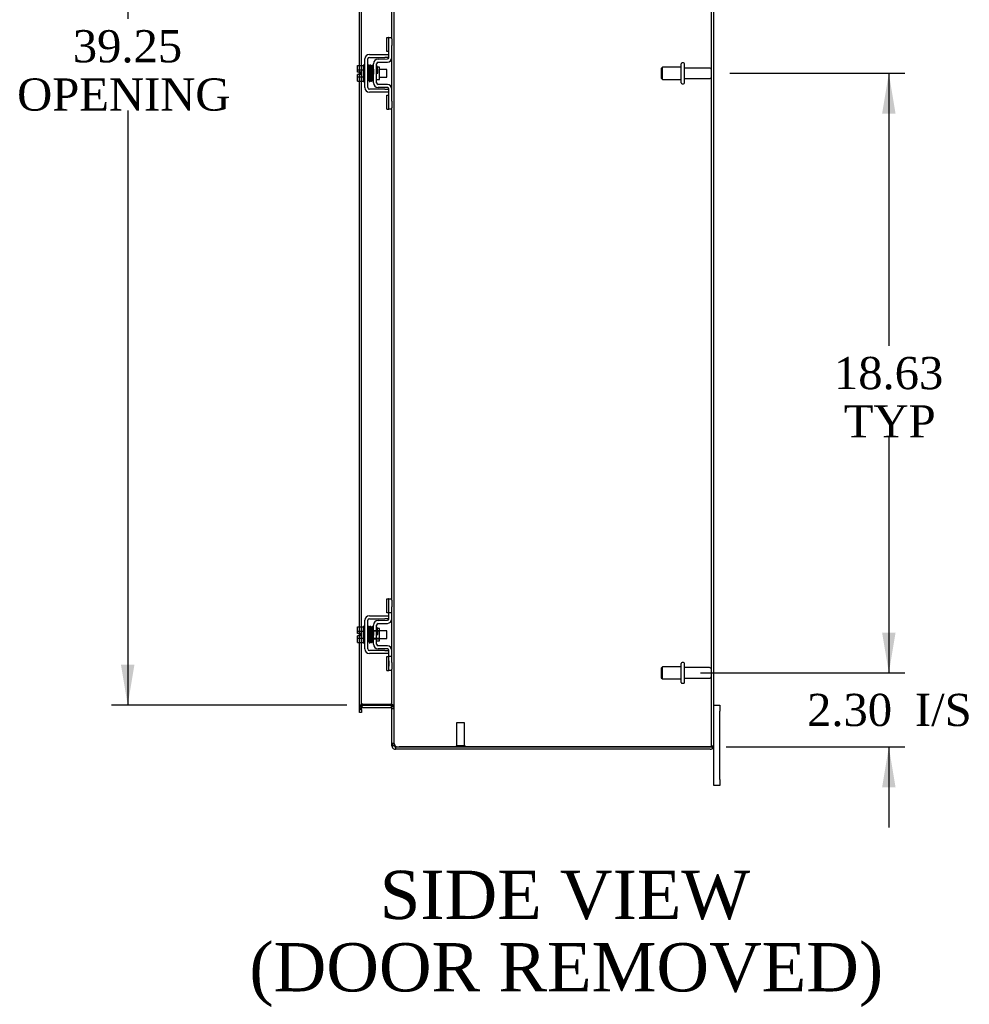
# Model space of a CAD drawing. Header units: inches. Extents: x 18 to 235, y 12 to 157.
# Tile 5 of 9: x 131 to 160, y 51 to 82. Entities that reach past the tile are written whole.
import ezdxf
from ezdxf.enums import TextEntityAlignment as Align

# ---------------------------------------------------------------- set-up
doc = ezdxf.new("R2010")
doc.units = ezdxf.units.IN
doc.header["$MEASUREMENT"] = 0
for name, color, linetype in [('COM42667', 7, 'CONTINUOUS'), ('COM42780', 7, 'CONTINUOUS'), ('COM48493', 7, 'CONTINUOUS'), ('DEFAULT', 7, 'CONTINUOUS'), ('FET07710', 7, 'CONTINUOUS'), ('SCC19011', 7, 'CONTINUOUS'), ('SPR20265', 7, 'CONTINUOUS'), ('STD21878', 7, 'CONTINUOUS'), ('STD26094', 7, 'CONTINUOUS'), ('WAF25035', 7, 'CONTINUOUS')]:
    doc.layers.add(name, color=color, linetype=linetype)
doc.styles.add('SEACAD_TIMES_NEW_ROMAN', font='times.ttf')

# ---------------------------------------------------------------- blocks, each defined once
blk = doc.blocks.new('GDIMGGROUP5')
at = {"layer": 'DEFAULT', "linetype": 'Continuous'}
for points in [[(158.075, 62.573), (157.658, 62.573), (157.867, 61.323)], [(158.075, 57.77), (157.867, 59.02), (157.658, 57.77)]]:
    blk.add_hatch(color=136, dxfattribs=at).paths.add_polyline_path(points)
at = {"layer": 'DEFAULT', "color": 136, "linetype": 'Continuous'}
for p, q in [((157.867, 63.823), (157.867, 61.323)), ((152.015, 61.323), (158.367, 61.323)), ((152.816, 59.02), (158.367, 59.02)), ((157.867, 59.02), (157.867, 56.52))]:
    blk.add_line(p, q, dxfattribs=at)
at = {"layer": 'DEFAULT', "color": 136, "linetype": 'Continuous', "style": 'SEACAD_TIMES_NEW_ROMAN'}
for s, p in [('2.30', (155.325, 60.672)), ('I/S', (158.679, 60.672))]:
    blk.add_text(s, height=1, dxfattribs=at).set_placement(p, align=Align.TOP_LEFT)
blk = doc.blocks.new('GDIMGGROUP6')
at = {"layer": 'DEFAULT', "linetype": 'Continuous'}
for points in [[(158.075, 78.698), (157.867, 79.948), (157.658, 78.698)], [(158.075, 62.573), (157.658, 62.573), (157.867, 61.323)]]:
    blk.add_hatch(color=136, dxfattribs=at).paths.add_polyline_path(points)
at = {"layer": 'DEFAULT', "color": 136, "linetype": 'Continuous'}
for p, q in [((152.924, 79.948), (158.367, 79.948)), ((157.867, 79.948), (157.867, 71.486)), ((157.867, 68.636), (157.867, 61.323)), ((152.015, 61.323), (158.367, 61.323))]:
    blk.add_line(p, q, dxfattribs=at)
at = {"layer": 'DEFAULT', "color": 136, "linetype": 'Continuous', "style": 'SEACAD_TIMES_NEW_ROMAN'}
for s, p in [('18.63', (156.161, 71.136)), ('TYP', (156.469, 69.636))]:
    blk.add_text(s, height=1, dxfattribs=at).set_placement(p, align=Align.TOP_LEFT)
blk = doc.blocks.new('GDIMGGROUP20')
at = {"layer": 'DEFAULT', "linetype": 'Continuous'}
for points in [[(134.003, 98.323), (134.42, 98.323), (134.212, 99.573)], [(134.003, 61.573), (134.212, 60.323), (134.42, 61.573)]]:
    blk.add_hatch(color=136, dxfattribs=at).paths.add_polyline_path(points)
at = {"layer": 'DEFAULT', "color": 136, "linetype": 'Continuous'}
for p, q in [((141.019, 99.573), (133.712, 99.573)), ((134.212, 99.573), (134.212, 81.64)), ((134.212, 78.79), (134.212, 60.323)), ((141.019, 60.323), (133.712, 60.323))]:
    blk.add_line(p, q, dxfattribs=at)
at = {"layer": 'DEFAULT', "color": 136, "linetype": 'Continuous', "style": 'SEACAD_TIMES_NEW_ROMAN'}
for s, p in [('39.25', (132.506, 81.29)), ('OPENING ', (130.776, 79.79))]:
    blk.add_text(s, height=1, dxfattribs=at).set_placement(p, align=Align.TOP_LEFT)

msp = doc.modelspace()

# ---------------------------------------------------------------- linework, layer by layer
at = {"layer": 'COM42667', "color": 7}
for p, q in [((141.722, 80.537), (142.204, 80.537)), ((142.204, 80.537), (142.329, 80.537)), ((141.579, 79.503), (141.579, 80.394)), ((141.674, 79.503), (141.674, 80.394)), ((141.722, 80.442), (142.204, 80.442)), ((142.329, 80.442), (142.204, 80.442)), ((142.204, 79.455), (141.722, 79.455)), ((142.204, 79.36), (141.722, 79.36)), ((142.204, 79.455), (142.329, 79.455)), ((142.329, 79.36), (142.204, 79.36)), ((141.722, 63.099), (142.204, 63.099)), ((142.204, 63.099), (142.329, 63.099)), ((141.579, 62.065), (141.579, 62.956)), ((141.674, 62.065), (141.674, 62.956)), ((141.722, 63.004), (142.204, 63.004)), ((142.329, 63.004), (142.204, 63.004)), ((142.204, 62.017), (141.722, 62.017)), ((142.204, 61.922), (141.722, 61.922)), ((142.204, 62.017), (142.329, 62.017)), ((142.329, 61.922), (142.204, 61.922))]:
    msp.add_line(p, q, dxfattribs=at)
for centre, radius, start, end in [((141.722, 80.394), 0.143, 90, 180), ((141.722, 80.394), 0.048, 90, 180), ((141.722, 79.503), 0.143, 180, 270), ((141.722, 79.503), 0.048, 180, 270), ((141.722, 62.956), 0.143, 90, 180), ((141.722, 62.956), 0.048, 90, 180), ((141.722, 62.065), 0.143, 180, 270), ((141.722, 62.065), 0.048, 180, 270)]:
    msp.add_arc(centre, radius, start, end, dxfattribs=at)
at = {"layer": 'COM42780', "color": 7}
for p, q in [((142.265, 80.627), (142.265, 81.064)), ((142.265, 81.064), (142.315, 81.064)), ((142.329, 81.064), (142.315, 81.064)), ((142.329, 80.814), (142.329, 81.064)), ((142.329, 81.064), (142.424, 81.064)), ((142.329, 80.441), (142.329, 80.814)), ((142.424, 81.017), (142.424, 80.814)), ((142.424, 80.441), (142.424, 80.814)), ((142.315, 80.627), (142.265, 80.627)), ((142.315, 80.627), (142.329, 80.627)), ((141.852, 79.651), (141.852, 80.245)), ((141.947, 79.651), (141.947, 80.245)), ((142.042, 80.143), (141.976, 80.143)), ((141.993, 80.388), (142.282, 80.393)), ((141.994, 80.293), (142.284, 80.298)), ((142.042, 79.753), (142.042, 80.143)), ((141.947, 79.753), (142.042, 79.753)), ((142.284, 79.598), (141.994, 79.604)), ((142.282, 79.503), (141.993, 79.509)), ((142.265, 78.833), (142.265, 79.27)), ((142.265, 79.27), (142.315, 79.27)), ((142.329, 79.27), (142.315, 79.27)), ((142.329, 79.083), (142.329, 79.455)), ((142.424, 79.083), (142.424, 79.455)), ((142.329, 78.833), (142.329, 79.083)), ((142.424, 79.083), (142.424, 78.88)), ((142.265, 78.833), (142.315, 78.833)), ((142.315, 78.833), (142.329, 78.833)), ((142.424, 78.833), (142.329, 78.833)), ((142.265, 63.189), (142.265, 63.626)), ((142.265, 63.626), (142.315, 63.626)), ((142.329, 63.626), (142.315, 63.626)), ((142.329, 63.376), (142.329, 63.626)), ((142.329, 63.626), (142.424, 63.626)), ((142.332, 63.189), (142.332, 63.626)), ((142.329, 63.003), (142.329, 63.376)), ((142.424, 63.579), (142.424, 63.376)), ((142.424, 63.003), (142.424, 63.376)), ((142.315, 63.189), (142.265, 63.189)), ((142.315, 63.189), (142.329, 63.189)), ((142.424, 63.189), (142.329, 63.189)), ((141.852, 62.213), (141.852, 62.807)), ((141.947, 62.213), (141.947, 62.807)), ((141.976, 62.705), (141.947, 62.705)), ((142.042, 62.705), (141.976, 62.705)), ((141.993, 62.95), (142.282, 62.955)), ((141.994, 62.855), (142.284, 62.86)), ((142.042, 62.315), (142.042, 62.705)), ((141.852, 62.635), (142.042, 62.635)), ((142.042, 62.617), (141.852, 62.617)), ((141.852, 62.404), (142.042, 62.404)), ((141.852, 62.385), (142.042, 62.385)), ((141.947, 62.315), (142.042, 62.315)), ((142.284, 62.16), (141.994, 62.166)), ((142.282, 62.065), (141.993, 62.071)), ((142.265, 61.395), (142.265, 61.832)), ((142.265, 61.832), (142.315, 61.832)), ((142.329, 61.832), (142.315, 61.832)), ((142.329, 61.645), (142.329, 62.017)), ((142.424, 61.832), (142.329, 61.832)), ((142.332, 61.395), (142.332, 61.832)), ((142.424, 61.645), (142.424, 62.017)), ((142.33, 61.7), (142.329, 61.7)), ((142.33, 61.67), (142.329, 61.67)), ((142.329, 61.395), (142.329, 61.645)), ((142.33, 61.591), (142.329, 61.591)), ((142.33, 61.585), (142.329, 61.585)), ((142.33, 61.561), (142.329, 61.561)), ((142.33, 61.527), (142.329, 61.527)), ((142.33, 61.7), (142.33, 61.585)), ((142.33, 61.585), (142.33, 61.561)), ((142.33, 61.561), (142.33, 61.527)), ((142.424, 61.645), (142.424, 61.442)), ((142.265, 61.395), (142.315, 61.395)), ((142.315, 61.395), (142.329, 61.395)), ((142.424, 61.395), (142.329, 61.395))]:
    msp.add_line(p, q, dxfattribs=at)
for centre, radius, start, end in [((141.995, 80.245), 0.143, 91, 180), ((141.995, 80.245), 0.048, 91, 180), ((142.281, 80.441), 0.048, 271, 0), ((142.281, 80.441), 0.143, 271, 0), ((141.995, 79.651), 0.143, 180, 269), ((141.995, 79.651), 0.048, 180, 269), ((142.281, 79.455), 0.143, 0, 89), ((142.281, 79.455), 0.048, 0, 89), ((141.995, 62.807), 0.143, 91, 180), ((141.995, 62.807), 0.048, 91, 180), ((142.281, 63.003), 0.048, 271, 0), ((142.281, 63.003), 0.143, 271, 0), ((141.995, 62.213), 0.143, 180, 269), ((141.995, 62.213), 0.048, 180, 269), ((142.281, 62.017), 0.143, 0, 89), ((142.281, 62.017), 0.048, 0, 89)]:
    msp.add_arc(centre, radius, start, end, dxfattribs=at)
at = {"layer": 'COM48493', "color": 7}
for p, q in [((142.496, 59.126), (142.496, 100.771)), ((152.352, 59.056), (152.352, 100.84)), ((152.424, 59.056), (152.424, 100.84)), ((142.424, 81.017), (142.424, 96.318)), ((141.411, 80.189), (141.411, 83.941)), ((141.483, 80.189), (141.483, 83.926)), ((141.411, 79.982), (141.411, 80.189)), ((141.483, 79.707), (141.483, 80.189)), ((142.424, 79.455), (142.424, 80.441)), ((141.411, 79.914), (141.411, 79.982)), ((141.411, 79.707), (141.411, 79.914)), ((141.411, 62.751), (141.411, 79.707)), ((141.483, 62.751), (141.483, 79.707)), ((142.424, 63.579), (142.424, 78.88)), ((141.411, 62.544), (141.411, 62.751)), ((141.483, 62.269), (141.483, 62.751)), ((142.424, 62.017), (142.424, 63.003)), ((141.411, 62.476), (141.411, 62.544)), ((141.411, 62.269), (141.411, 62.476)), ((141.411, 60.228), (141.411, 62.269)), ((141.483, 60.228), (141.483, 62.269)), ((142.424, 59.126), (142.424, 61.442)), ((141.483, 60.264), (141.411, 60.264)), ((141.507, 60.348), (141.483, 60.348)), ((141.489, 60.3), (141.483, 60.317)), ((141.507, 60.249), (141.489, 60.3)), ((141.519, 60.348), (141.507, 60.348)), ((141.519, 60.348), (142.388, 60.348)), ((141.519, 60.323), (142.388, 60.323)), ((142.398, 60.348), (142.388, 60.348)), ((142.398, 60.348), (142.418, 60.348)), ((142.398, 60.25), (142.416, 60.313)), ((142.416, 60.313), (142.418, 60.319)), ((142.424, 60.274), (142.496, 60.274)), ((141.411, 60.188), (141.411, 60.228)), ((141.483, 60.215), (141.411, 60.215)), ((141.411, 60.164), (141.411, 60.188)), ((141.411, 60.188), (141.483, 60.188)), ((141.411, 60.093), (141.411, 60.164)), ((141.483, 60.093), (141.411, 60.093)), ((141.483, 60.188), (141.483, 60.228)), ((141.483, 60.188), (141.483, 60.164)), ((141.483, 60.164), (141.483, 60.093)), ((141.519, 60.251), (142.388, 60.251)), ((142.424, 60.215), (142.496, 60.215)), ((142.496, 59.126), (142.424, 59.126)), ((142.424, 59.056), (142.424, 59.126)), ((142.496, 59.056), (142.424, 59.056)), ((142.496, 59.126), (142.502, 59.093)), ((142.496, 59.126), (142.496, 59.056)), ((142.502, 59.037), (142.496, 59.056)), ((152.352, 59.056), (152.424, 59.056)), ((142.532, 59.02), (142.532, 58.948)), ((142.532, 59.02), (142.65, 59.02)), ((142.65, 58.948), (142.532, 58.948)), ((142.65, 59.021), (152.316, 59.021)), ((152.316, 59.02), (142.65, 59.02)), ((152.316, 58.948), (142.65, 58.948)), ((152.316, 59.021), (152.418, 59.021)), ((152.418, 59.02), (152.316, 59.02))]:
    msp.add_line(p, q, dxfattribs=at)
for centre, radius, start, end in [((141.519, 60.215), 0.108, 109.782, 180), ((141.672, 60.256), 0.189, 150.8133, 177.7601), ((141.519, 60.215), 0.108, 103.0174, 109.7821), ((141.519, 60.215), 0.108, 90, 103.0174), ((142.388, 60.215), 0.108, 73.7796, 90), ((142.282, 60.266), 0.142, 3.3442, 35.3106), ((142.388, 60.215), 0.108, 0, 73.7796), ((141.519, 60.215), 0.036, 109.7821, 179.9999), ((141.519, 60.215), 0.036, 90, 109.7821), ((142.388, 60.215), 0.036, 73.7796, 90), ((142.388, 60.215), 0.036, 0.0001, 73.7795), ((142.472, 59.13), 0.0479, 184.8578, 230.2027), ((142.533, 59.057), 0.109, 180.0913, 212.5518), ((142.593, 59.125), 0.0967, 199.5275, 231.0208), ((142.532, 59.056), 0.036, 212.6431, 270), ((142.65, 59.271), 0.25, 241.8454, 270), ((152.316, 59.056), 0.036, 270, 0), ((152.316, 59.056), 0.108, 340.5288, 0), ((142.532, 59.056), 0.108, 212.6431, 270), ((152.316, 59.056), 0.108, 270, 340.5288)]:
    msp.add_arc(centre, radius, start, end, dxfattribs=at)
for major_axis, start_param in [((-0.036, 0), 1.570796), ((-0.108, 0), 2.801756)]:
    msp.add_ellipse((152.316, 59.056), major_axis=major_axis, ratio=0.997813, start_param=start_param, end_param=3.141593, dxfattribs=at)
for points, knots in [([(141.483, 60.348), (141.472, 60.341), (141.462, 60.334), (141.445, 60.32), (141.437, 60.313), (141.424, 60.299), (141.419, 60.292), (141.413, 60.278), (141.411, 60.271), (141.411, 60.264)], [0, 0, 0, 0, 0.25, 0.25, 0.5, 0.5, 0.75, 0.75, 1, 1, 1, 1]), ([(142.496, 60.274), (142.496, 60.281), (142.494, 60.287), (142.487, 60.299), (142.481, 60.305), (142.467, 60.318), (142.459, 60.324), (142.44, 60.336), (142.429, 60.342), (142.418, 60.348)], [0, 0, 0, 0, 0.25, 0.25, 0.5, 0.5, 0.75, 0.75, 1, 1, 1, 1]), ([(142.441, 59.093), (142.442, 59.092), (142.444, 59.09), (142.448, 59.087), (142.452, 59.084), (142.457, 59.081), (142.461, 59.078), (142.467, 59.075), (142.472, 59.072), (142.48, 59.069), (142.49, 59.064), (142.502, 59.06), (142.513, 59.056), (142.522, 59.053), (142.529, 59.051), (142.532, 59.05)], [0, 0, 0, 0, 0.058508, 0.117588, 0.177234, 0.23744, 0.298196, 0.359495, 0.421327, 0.483683, 0.609872, 0.738031, 0.824554, 0.911887, 1, 1, 1, 1])]:
    msp.add_open_spline(points, degree=3, knots=knots, dxfattribs=at)
at = {"layer": 'FET07710', "color": 7}
for p, q in [((152.424, 60.323), (152.611, 60.323)), ((152.611, 60.323), (152.611, 60.136)), ((152.611, 58.011), (152.611, 60.136)), ((152.424, 58.011), (152.424, 59.056)), ((152.424, 57.823), (152.424, 58.011)), ((152.611, 57.823), (152.424, 57.823)), ((152.611, 58.011), (152.611, 57.823))]:
    msp.add_line(p, q, dxfattribs=at)
at = {"layer": 'SCC19011', "color": 7}
for p, q in [((141.353, 80.189), (141.534, 80.189)), ((141.353, 80.057), (141.353, 80.189)), ((141.353, 80.057), (141.534, 80.057)), ((141.353, 79.982), (141.353, 80.057)), ((141.448, 79.982), (141.353, 79.982)), ((141.353, 79.84), (141.353, 79.914)), ((141.448, 79.914), (141.353, 79.914)), ((141.353, 79.84), (141.534, 79.84)), ((141.353, 79.707), (141.353, 79.84)), ((141.448, 79.914), (141.448, 79.982)), ((141.697, 80.07), (141.674, 80.07)), ((141.747, 80.07), (141.732, 80.07)), ((141.796, 80.07), (141.782, 80.07)), ((141.846, 80.07), (141.831, 80.07)), ((142.266, 80.07), (142.042, 80.07)), ((142.266, 79.826), (142.266, 80.07)), ((141.353, 79.707), (141.534, 79.707)), ((141.674, 79.826), (141.705, 79.826)), ((141.74, 79.826), (141.756, 79.826)), ((141.791, 79.826), (141.806, 79.826)), ((141.841, 79.826), (141.852, 79.826)), ((142.042, 79.826), (142.266, 79.826)), ((141.353, 62.751), (141.534, 62.751)), ((141.353, 62.619), (141.353, 62.751)), ((141.353, 62.619), (141.534, 62.619)), ((141.353, 62.544), (141.353, 62.619)), ((141.448, 62.544), (141.353, 62.544)), ((141.353, 62.402), (141.353, 62.476)), ((141.448, 62.476), (141.353, 62.476)), ((141.353, 62.402), (141.534, 62.402)), ((141.353, 62.269), (141.353, 62.402)), ((141.448, 62.476), (141.448, 62.544)), ((141.697, 62.632), (141.674, 62.632)), ((141.747, 62.632), (141.732, 62.632)), ((141.796, 62.632), (141.782, 62.632)), ((141.846, 62.632), (141.831, 62.632)), ((142.266, 62.632), (142.042, 62.632)), ((142.266, 62.388), (142.266, 62.632)), ((141.353, 62.269), (141.534, 62.269)), ((141.674, 62.388), (141.705, 62.388)), ((141.74, 62.388), (141.756, 62.388)), ((141.791, 62.388), (141.806, 62.388)), ((141.841, 62.388), (141.852, 62.388)), ((142.042, 62.388), (142.266, 62.388))]:
    msp.add_line(p, q, dxfattribs=at)
at = {"layer": 'SPR20265', "color": 7}
for p, q in [((141.951, 79.948), (141.986, 79.948)), ((141.951, 62.51), (141.986, 62.51))]:
    msp.add_line(p, q, dxfattribs=at)
for centre, radius, start, end in [((146.655, 79.77), 4.985, 175.1825, 176.5376), ((141.806, 80.173), 0.0181, 0.2962, 180.6354), ((146.624, 79.771), 4.919, 179.5796, 179.9446), ((146.655, 62.332), 4.985, 175.1825, 176.5376), ((141.806, 62.735), 0.0181, 0.2962, 180.6354), ((146.624, 62.333), 4.919, 179.5796, 179.9446)]:
    msp.add_arc(centre, radius, start, end, dxfattribs=at)
for centre, major_axis, start_param, end_param in [((141.687, 79.776), (0.0175, 0), 0, 2.474646), ((141.687, 79.776), (0.0175, 0), 3.808539, 6.283185), ((141.687, 62.338), (-0.0175, 0), 0.666946, 5.616239)]:
    msp.add_ellipse(centre, major_axis=major_axis, ratio=0.707107, start_param=start_param, end_param=end_param, dxfattribs=at)
for points, knots in [([(141.723, 80.189), (141.723, 80.19), (141.723, 80.192), (141.723, 80.194), (141.721, 80.197), (141.72, 80.2), (141.718, 80.202), (141.715, 80.204), (141.712, 80.206), (141.707, 80.207), (141.701, 80.206), (141.694, 80.202), (141.688, 80.194), (141.687, 80.188), (141.687, 80.184)], [0, 0, 0, 0, 0.03948, 0.078027, 0.11705, 0.157795, 0.20119, 0.247813, 0.297965, 0.351797, 0.472995, 0.624898, 0.803476, 1, 1, 1, 1]), ([(141.689, 80.185), (141.689, 80.186), (141.69, 80.184), (141.692, 80.165), (141.694, 80.131), (141.696, 80.09), (141.698, 80.048), (141.699, 80.01), (141.7, 79.977), (141.701, 79.95), (141.702, 79.924), (141.703, 79.894), (141.704, 79.859), (141.706, 79.819), (141.707, 79.779), (141.709, 79.742), (141.711, 79.715), (141.713, 79.711), (141.714, 79.71)], [0.0402294, 0.0402294, 0.0402294, 0.0402294, 0.0962651, 0.1836152, 0.2619538, 0.3312786, 0.3915016, 0.442594, 0.4845239, 0.5172899, 0.5463931, 0.5841023, 0.6308517, 0.6866387, 0.7514677, 0.8253147, 0.9081399, 0.9951321, 0.9951321, 0.9951321, 0.9951321]), ([(141.748, 79.714), (141.748, 79.715), (141.746, 79.718), (141.744, 79.744), (141.742, 79.78), (141.741, 79.82), (141.739, 79.859), (141.738, 79.894), (141.737, 79.924), (141.736, 79.95), (141.735, 79.977), (141.734, 80.01), (141.733, 80.049), (141.731, 80.091), (141.729, 80.133), (141.727, 80.169), (141.725, 80.19), (141.724, 80.192), (141.723, 80.191)], [0.007956, 0.007956, 0.007956, 0.007956, 0.0902869, 0.171964, 0.2449933, 0.3092617, 0.364675, 0.4111808, 0.4487353, 0.4777397, 0.5104186, 0.5522907, 0.6034131, 0.6638342, 0.7336337, 0.8128446, 0.9016052, 0.9648764, 0.9648764, 0.9648764, 0.9648764]), ([(141.738, 80.184), (141.737, 80.182), (141.736, 80.169), (141.733, 80.136), (141.732, 80.106), (141.731, 80.09), (141.731, 80.088)], [0.0981827, 0.0981827, 0.0981827, 0.0981827, 0.1867929, 0.2658332, 0.3354212, 0.34433, 0.34433, 0.34433, 0.34433]), ([(141.776, 80.173), (141.775, 80.179), (141.774, 80.186), (141.767, 80.195), (141.762, 80.198), (141.757, 80.198), (141.753, 80.198), (141.75, 80.197), (141.746, 80.195), (141.743, 80.192), (141.741, 80.189), (141.739, 80.185), (141.739, 80.182), (141.739, 80.181)], [0, 0, 0, 0, 0.337377, 0.476585, 0.593946, 0.643993, 0.690857, 0.738213, 0.787078, 0.837877, 0.890521, 0.944659, 1, 1, 1, 1]), ([(141.74, 80.176), (141.741, 80.169), (141.743, 80.155), (141.745, 80.106), (141.748, 80.041), (141.751, 79.963), (141.753, 79.881), (141.756, 79.806), (141.759, 79.747), (141.761, 79.73), (141.762, 79.722)], [0, 0, 0, 0, 0.114486, 0.231947, 0.352472, 0.475982, 0.602512, 0.732024, 0.864532, 1, 1, 1, 1]), ([(141.797, 79.724), (141.796, 79.731), (141.795, 79.743), (141.792, 79.79), (141.789, 79.854), (141.787, 79.931), (141.784, 80.013), (141.781, 80.089), (141.778, 80.151), (141.776, 80.169), (141.775, 80.178)], [0, 0, 0, 0, 0.112935, 0.229308, 0.349042, 0.472285, 0.598918, 0.729117, 0.862747, 1, 1, 1, 1]), ([(141.789, 80.176), (141.788, 80.173), (141.786, 80.169), (141.784, 80.14), (141.782, 80.11), (141.781, 80.089), (141.781, 80.084)], [0, 0, 0, 0, 0.0920689, 0.1750905, 0.2491163, 0.2787764, 0.2787764, 0.2787764, 0.2787764]), ([(141.789, 80.172), (141.789, 80.17), (141.791, 80.167), (141.793, 80.14), (141.795, 80.106), (141.797, 80.059), (141.799, 80.004), (141.801, 79.944), (141.803, 79.882), (141.806, 79.824), (141.808, 79.776), (141.81, 79.744), (141.812, 79.725), (141.814, 79.724), (141.814, 79.724)], [0.0030153, 0.0030153, 0.0030153, 0.0030153, 0.0911168, 0.1734244, 0.2469059, 0.3115047, 0.4137106, 0.4808253, 0.5545336, 0.6652124, 0.7347799, 0.8137322, 0.9021481, 0.9589659, 0.9589659, 0.9589659, 0.9589659]), ([(141.848, 79.732), (141.848, 79.731), (141.847, 79.732), (141.845, 79.748), (141.843, 79.779), (141.841, 79.825), (141.838, 79.882), (141.836, 79.944), (141.834, 80.004), (141.832, 80.059), (141.83, 80.107), (141.828, 80.142), (141.826, 80.17), (141.824, 80.174), (141.823, 80.176)], [0.04806, 0.04806, 0.04806, 0.04806, 0.0950174, 0.1815834, 0.2594443, 0.3284541, 0.4389593, 0.5129458, 0.5804713, 0.6835524, 0.7488804, 0.8233727, 0.9070568, 1, 1, 1, 1]), ([(141.852, 80.183), (141.85, 80.182), (141.847, 80.181), (141.837, 80.173), (141.837, 80.162), (141.834, 80.133), (141.832, 80.103), (141.831, 80.083), (141.831, 80.079)], [0.5123447, 0.5123447, 0.5123447, 0.5123447, 0.5177994, 0.525151, 0.5633792, 0.6073205, 0.6548363, 0.6646728, 0.6646728, 0.6646728, 0.6646728]), ([(141.842, 80.152), (141.842, 80.152), (141.842, 80.151), (141.843, 80.14), (141.844, 80.116), (141.847, 80.066), (141.849, 80.007), (141.851, 79.955), (141.852, 79.93), (141.852, 79.921)], [0.5349665, 0.5349665, 0.5349665, 0.5349665, 0.5439036, 0.5644155, 0.6082886, 0.6560238, 0.7153998, 0.7518561, 0.772357, 0.772357, 0.772357, 0.772357]), ([(141.974, 80.15), (141.974, 80.152), (141.973, 80.154), (141.972, 80.158), (141.969, 80.162), (141.966, 80.165), (141.963, 80.167), (141.958, 80.168), (141.953, 80.168), (141.949, 80.166), (141.947, 80.165)], [0, 0, 0, 0, 0.0589773, 0.1211115, 0.1849679, 0.2490189, 0.31194, 0.3728411, 0.4898099, 0.5959107, 0.5959107, 0.5959107, 0.5959107]), ([(141.986, 79.948), (141.985, 79.964), (141.984, 79.989), (141.983, 80.03), (141.981, 80.067), (141.979, 80.099), (141.978, 80.124), (141.976, 80.142), (141.975, 80.152), (141.974, 80.153), (141.973, 80.153)], [0, 0, 0, 0, 0.1236932, 0.2477957, 0.3722334, 0.4970307, 0.6222178, 0.7477992, 0.8737106, 0.9604174, 0.9604174, 0.9604174, 0.9604174]), ([(141.947, 80.045), (141.947, 80.04), (141.948, 80.022), (141.949, 79.989), (141.95, 79.964), (141.951, 79.948)], [0.6947964, 0.6947964, 0.6947964, 0.6947964, 0.7496304, 0.874808, 1, 1, 1, 1]), ([(141.713, 79.712), (141.713, 79.71), (141.713, 79.708), (141.715, 79.704), (141.717, 79.7), (141.721, 79.696), (141.727, 79.694), (141.734, 79.694), (141.741, 79.697), (141.746, 79.701), (141.749, 79.707), (141.749, 79.711), (141.749, 79.713)], [0, 0, 0, 0, 0.065589, 0.134096, 0.204, 0.273642, 0.405923, 0.527776, 0.652215, 0.775569, 0.89228, 1, 1, 1, 1]), ([(141.749, 79.71), (141.75, 79.713), (141.751, 79.718), (141.753, 79.75), (141.755, 79.782), (141.756, 79.804), (141.756, 79.811)], [0, 0, 0, 0, 0.0928591, 0.1764944, 0.2509703, 0.283562, 0.283562, 0.283562, 0.283562]), ([(141.762, 79.726), (141.762, 79.721), (141.763, 79.714), (141.77, 79.706), (141.776, 79.703), (141.78, 79.702), (141.784, 79.703), (141.787, 79.704), (141.791, 79.705), (141.794, 79.708), (141.796, 79.712), (141.798, 79.716), (141.798, 79.718), (141.798, 79.72)], [0, 0, 0, 0, 0.324319, 0.462115, 0.581304, 0.633213, 0.682431, 0.732423, 0.783847, 0.836789, 0.89085, 0.94542, 1, 1, 1, 1]), ([(141.799, 79.718), (141.8, 79.721), (141.802, 79.734), (141.804, 79.767), (141.805, 79.797), (141.806, 79.814), (141.806, 79.816)], [0.0989373, 0.0989373, 0.0989373, 0.0989373, 0.1880575, 0.2674974, 0.3374282, 0.3488368, 0.3488368, 0.3488368, 0.3488368]), ([(141.814, 79.727), (141.814, 79.727), (141.814, 79.725), (141.815, 79.722), (141.816, 79.719), (141.817, 79.717), (141.819, 79.714), (141.822, 79.712), (141.825, 79.711), (141.83, 79.71), (141.836, 79.711), (141.843, 79.715), (141.849, 79.723), (141.85, 79.729), (141.85, 79.733)], [0, 0, 0, 0, 0.039675, 0.078069, 0.116606, 0.156607, 0.199119, 0.244855, 0.294249, 0.347558, 0.468612, 0.621309, 0.801496, 1, 1, 1, 1]), ([(141.723, 62.751), (141.723, 62.752), (141.723, 62.754), (141.723, 62.756), (141.721, 62.759), (141.72, 62.762), (141.718, 62.764), (141.715, 62.766), (141.712, 62.768), (141.707, 62.769), (141.701, 62.768), (141.694, 62.764), (141.688, 62.756), (141.687, 62.75), (141.687, 62.746)], [0, 0, 0, 0, 0.03948, 0.078027, 0.11705, 0.157795, 0.20119, 0.247813, 0.297965, 0.351797, 0.472995, 0.624898, 0.803476, 1, 1, 1, 1]), ([(141.689, 62.747), (141.689, 62.748), (141.69, 62.746), (141.692, 62.727), (141.694, 62.693), (141.696, 62.652), (141.698, 62.61), (141.699, 62.572), (141.7, 62.539), (141.701, 62.512), (141.702, 62.486), (141.703, 62.456), (141.704, 62.421), (141.706, 62.381), (141.707, 62.341), (141.709, 62.304), (141.711, 62.277), (141.713, 62.273), (141.714, 62.272)], [0.0402294, 0.0402294, 0.0402294, 0.0402294, 0.0962651, 0.1836152, 0.2619538, 0.3312786, 0.3915016, 0.442594, 0.4845239, 0.5172899, 0.5463931, 0.5841023, 0.6308517, 0.6866387, 0.7514677, 0.8253147, 0.9081399, 0.9951321, 0.9951321, 0.9951321, 0.9951321]), ([(141.748, 62.276), (141.748, 62.277), (141.746, 62.28), (141.744, 62.306), (141.742, 62.342), (141.741, 62.382), (141.739, 62.421), (141.738, 62.456), (141.737, 62.486), (141.736, 62.512), (141.735, 62.539), (141.734, 62.572), (141.733, 62.611), (141.731, 62.653), (141.729, 62.695), (141.727, 62.731), (141.725, 62.752), (141.724, 62.754), (141.723, 62.753)], [0.007956, 0.007956, 0.007956, 0.007956, 0.0902869, 0.171964, 0.2449933, 0.3092617, 0.364675, 0.4111808, 0.4487353, 0.4777397, 0.5104186, 0.5522907, 0.6034131, 0.6638342, 0.7336337, 0.8128446, 0.9016052, 0.9648764, 0.9648764, 0.9648764, 0.9648764]), ([(141.738, 62.746), (141.737, 62.744), (141.736, 62.731), (141.733, 62.698), (141.732, 62.668), (141.731, 62.652), (141.731, 62.65)], [0.0981827, 0.0981827, 0.0981827, 0.0981827, 0.1867929, 0.2658332, 0.3354212, 0.34433, 0.34433, 0.34433, 0.34433]), ([(141.776, 62.735), (141.775, 62.741), (141.774, 62.748), (141.767, 62.757), (141.762, 62.76), (141.757, 62.76), (141.753, 62.76), (141.75, 62.759), (141.746, 62.757), (141.743, 62.754), (141.741, 62.751), (141.739, 62.747), (141.739, 62.744), (141.739, 62.743)], [0, 0, 0, 0, 0.337377, 0.476585, 0.593946, 0.643993, 0.690857, 0.738213, 0.787078, 0.837877, 0.890521, 0.944659, 1, 1, 1, 1]), ([(141.74, 62.738), (141.741, 62.731), (141.743, 62.717), (141.745, 62.668), (141.748, 62.603), (141.751, 62.525), (141.753, 62.443), (141.756, 62.368), (141.759, 62.309), (141.761, 62.292), (141.762, 62.284)], [0, 0, 0, 0, 0.114486, 0.231947, 0.352472, 0.475982, 0.602512, 0.732024, 0.864532, 1, 1, 1, 1]), ([(141.797, 62.286), (141.796, 62.293), (141.795, 62.305), (141.792, 62.352), (141.789, 62.416), (141.787, 62.493), (141.784, 62.575), (141.781, 62.651), (141.778, 62.713), (141.776, 62.731), (141.775, 62.74)], [0, 0, 0, 0, 0.112935, 0.229308, 0.349042, 0.472285, 0.598918, 0.729117, 0.862747, 1, 1, 1, 1]), ([(141.789, 62.738), (141.788, 62.735), (141.786, 62.731), (141.784, 62.702), (141.782, 62.672), (141.781, 62.651), (141.781, 62.646)], [0, 0, 0, 0, 0.0920689, 0.1750905, 0.2491163, 0.2787764, 0.2787764, 0.2787764, 0.2787764]), ([(141.789, 62.734), (141.789, 62.732), (141.791, 62.729), (141.793, 62.702), (141.795, 62.668), (141.797, 62.621), (141.799, 62.566), (141.801, 62.506), (141.803, 62.444), (141.806, 62.386), (141.808, 62.338), (141.81, 62.306), (141.812, 62.287), (141.814, 62.286), (141.814, 62.286)], [0.0030153, 0.0030153, 0.0030153, 0.0030153, 0.0911168, 0.1734244, 0.2469059, 0.3115047, 0.4137106, 0.4808253, 0.5545336, 0.6652124, 0.7347799, 0.8137322, 0.9021481, 0.9589659, 0.9589659, 0.9589659, 0.9589659]), ([(141.848, 62.294), (141.848, 62.293), (141.847, 62.294), (141.845, 62.31), (141.843, 62.341), (141.841, 62.387), (141.838, 62.444), (141.836, 62.506), (141.834, 62.566), (141.832, 62.621), (141.83, 62.669), (141.828, 62.704), (141.826, 62.732), (141.824, 62.736), (141.823, 62.738)], [0.04806, 0.04806, 0.04806, 0.04806, 0.0950174, 0.1815834, 0.2594443, 0.3284541, 0.4389593, 0.5129458, 0.5804713, 0.6835524, 0.7488804, 0.8233727, 0.9070568, 1, 1, 1, 1]), ([(141.852, 62.745), (141.85, 62.744), (141.847, 62.743), (141.837, 62.735), (141.837, 62.724), (141.834, 62.695), (141.832, 62.665), (141.831, 62.645), (141.831, 62.641)], [0.5123447, 0.5123447, 0.5123447, 0.5123447, 0.5177994, 0.525151, 0.5633792, 0.6073205, 0.6548363, 0.6646728, 0.6646728, 0.6646728, 0.6646728]), ([(141.842, 62.714), (141.842, 62.714), (141.842, 62.713), (141.843, 62.702), (141.844, 62.678), (141.847, 62.628), (141.849, 62.569), (141.851, 62.517), (141.852, 62.492), (141.852, 62.483)], [0.5349665, 0.5349665, 0.5349665, 0.5349665, 0.5439036, 0.5644155, 0.6082886, 0.6560238, 0.7153998, 0.7518561, 0.772357, 0.772357, 0.772357, 0.772357]), ([(141.974, 62.712), (141.974, 62.714), (141.973, 62.716), (141.972, 62.72), (141.969, 62.724), (141.966, 62.727), (141.963, 62.729), (141.958, 62.73), (141.953, 62.73), (141.949, 62.728), (141.947, 62.727)], [0, 0, 0, 0, 0.0589773, 0.1211115, 0.1849679, 0.2490189, 0.31194, 0.3728411, 0.4898099, 0.5959107, 0.5959107, 0.5959107, 0.5959107]), ([(141.986, 62.51), (141.985, 62.526), (141.984, 62.551), (141.983, 62.592), (141.981, 62.629), (141.979, 62.661), (141.978, 62.686), (141.976, 62.704), (141.975, 62.714), (141.974, 62.715), (141.973, 62.715)], [0, 0, 0, 0, 0.1236932, 0.2477957, 0.3722334, 0.4970307, 0.6222178, 0.7477992, 0.8737106, 0.9604174, 0.9604174, 0.9604174, 0.9604174]), ([(141.947, 62.607), (141.947, 62.602), (141.948, 62.584), (141.949, 62.551), (141.95, 62.526), (141.951, 62.51)], [0.6947227, 0.6947227, 0.6947227, 0.6947227, 0.7496304, 0.874808, 1, 1, 1, 1]), ([(141.713, 62.274), (141.713, 62.272), (141.713, 62.27), (141.715, 62.266), (141.717, 62.262), (141.721, 62.258), (141.727, 62.256), (141.734, 62.256), (141.741, 62.259), (141.746, 62.263), (141.749, 62.269), (141.749, 62.273), (141.749, 62.275)], [0, 0, 0, 0, 0.065589, 0.134096, 0.204, 0.273642, 0.405923, 0.527776, 0.652215, 0.775569, 0.89228, 1, 1, 1, 1]), ([(141.749, 62.272), (141.75, 62.275), (141.751, 62.28), (141.753, 62.312), (141.755, 62.344), (141.756, 62.366), (141.756, 62.373)], [0, 0, 0, 0, 0.0928591, 0.1764944, 0.2509703, 0.283562, 0.283562, 0.283562, 0.283562]), ([(141.762, 62.288), (141.762, 62.283), (141.763, 62.276), (141.77, 62.268), (141.776, 62.265), (141.78, 62.264), (141.784, 62.265), (141.787, 62.266), (141.791, 62.267), (141.794, 62.27), (141.796, 62.274), (141.798, 62.278), (141.798, 62.28), (141.798, 62.282)], [0, 0, 0, 0, 0.324319, 0.462115, 0.581304, 0.633213, 0.682431, 0.732423, 0.783847, 0.836789, 0.89085, 0.94542, 1, 1, 1, 1]), ([(141.799, 62.28), (141.8, 62.283), (141.802, 62.296), (141.804, 62.329), (141.805, 62.359), (141.806, 62.376), (141.806, 62.378)], [0.0989373, 0.0989373, 0.0989373, 0.0989373, 0.1880575, 0.2674974, 0.3374282, 0.3488368, 0.3488368, 0.3488368, 0.3488368]), ([(141.814, 62.289), (141.814, 62.289), (141.814, 62.287), (141.815, 62.284), (141.816, 62.281), (141.817, 62.279), (141.819, 62.276), (141.822, 62.274), (141.825, 62.273), (141.83, 62.272), (141.836, 62.273), (141.843, 62.277), (141.849, 62.285), (141.85, 62.291), (141.85, 62.295)], [0, 0, 0, 0, 0.039675, 0.078069, 0.116606, 0.156607, 0.199119, 0.244855, 0.294249, 0.347558, 0.468612, 0.621309, 0.801496, 1, 1, 1, 1])]:
    msp.add_open_spline(points, degree=3, knots=knots, dxfattribs=at)
for points in [[(141.85, 79.729), (141.851, 79.735), (141.851, 79.74), (141.852, 79.748)], [(141.949, 79.74), (141.95, 79.744), (141.951, 79.748), (141.951, 79.752)], [(141.85, 62.291), (141.851, 62.297), (141.851, 62.302), (141.852, 62.31)], [(141.949, 62.302), (141.95, 62.306), (141.951, 62.31), (141.951, 62.314)]]:
    msp.add_open_spline(points, degree=3, dxfattribs=at)
at = {"layer": 'STD21878', "color": 7}
for p, q in [((144.681, 59.77), (144.431, 59.77)), ((144.431, 59.77), (144.431, 59.052)), ((144.681, 59.052), (144.681, 59.77)), ((144.697, 59.052), (144.416, 59.052)), ((144.416, 59.052), (144.416, 59.021)), ((144.697, 59.021), (144.697, 59.052)), ((144.416, 59.021), (144.416, 59.02)), ((144.697, 59.02), (144.697, 59.021))]:
    msp.add_line(p, q, dxfattribs=at)
at = {"layer": 'STD26094', "color": 7}
for p, q in [((151.415, 79.653), (151.415, 80.243)), ((151.485, 80.273), (151.445, 80.273)), ((151.515, 79.653), (151.515, 80.243)), ((150.828, 80.136), (150.79, 80.098)), ((150.79, 80.098), (150.79, 79.798)), ((150.828, 79.761), (150.828, 80.136)), ((151.415, 80.136), (150.828, 80.136)), ((152.292, 80.113), (151.515, 80.113)), ((150.79, 79.798), (150.828, 79.761)), ((150.828, 79.761), (151.415, 79.761)), ((151.445, 79.623), (151.485, 79.623)), ((151.515, 79.783), (152.292, 79.783)), ((150.828, 61.511), (150.79, 61.473)), ((150.828, 61.136), (150.828, 61.511)), ((151.415, 61.511), (150.828, 61.511)), ((151.415, 61.028), (151.415, 61.618)), ((151.485, 61.648), (151.445, 61.648)), ((151.515, 61.028), (151.515, 61.618)), ((152.292, 61.488), (151.515, 61.488)), ((150.79, 61.473), (150.79, 61.173)), ((150.79, 61.173), (150.828, 61.136)), ((150.828, 61.136), (151.415, 61.136)), ((151.445, 60.998), (151.485, 60.998)), ((151.515, 61.158), (152.292, 61.158))]:
    msp.add_line(p, q, dxfattribs=at)
for centre, radius, start, end in [((151.445, 80.243), 0.03, 90, 180), ((151.485, 80.243), 0.03, 0, 90), ((152.292, 80.053), 0.06, 0, 90), ((152.292, 79.843), 0.06, 270, 0), ((151.445, 79.653), 0.03, 180, 270), ((151.485, 79.653), 0.03, 270, 0), ((151.445, 61.618), 0.03, 90, 180), ((151.485, 61.618), 0.03, 0, 90), ((152.292, 61.428), 0.06, 0, 90), ((152.292, 61.218), 0.06, 270, 0), ((151.445, 61.028), 0.03, 180, 270), ((151.485, 61.028), 0.03, 270, 0)]:
    msp.add_arc(centre, radius, start, end, dxfattribs=at)
at = {"layer": 'WAF25035', "color": 7}
for p, q in [((141.534, 80.198), (141.534, 79.698)), ((141.579, 80.198), (141.534, 80.198)), ((141.534, 79.698), (141.579, 79.698)), ((141.534, 62.76), (141.534, 62.26)), ((141.579, 62.76), (141.534, 62.76)), ((141.534, 62.26), (141.579, 62.26))]:
    msp.add_line(p, q, dxfattribs=at)

# ---------------------------------------------------------------- block references
at = {"layer": 'DEFAULT', "color": 7}
for name in ['GDIMGGROUP20', 'GDIMGGROUP6', 'GDIMGGROUP5']:
    msp.add_blockref(name, (0, 0), dxfattribs=at)

# ---------------------------------------------------------------- texts
at = {"layer": 'DEFAULT', "color": 7, "style": 'SEACAD_TIMES_NEW_ROMAN'}
for s, p in [('SIDE VIEW', (142.045, 55.177)), ('(DOOR REMOVED)', (137.993, 52.927))]:
    msp.add_text(s, height=1.5, dxfattribs=at).set_placement(p, align=Align.TOP_LEFT)

doc.saveas('drawing.dxf')
